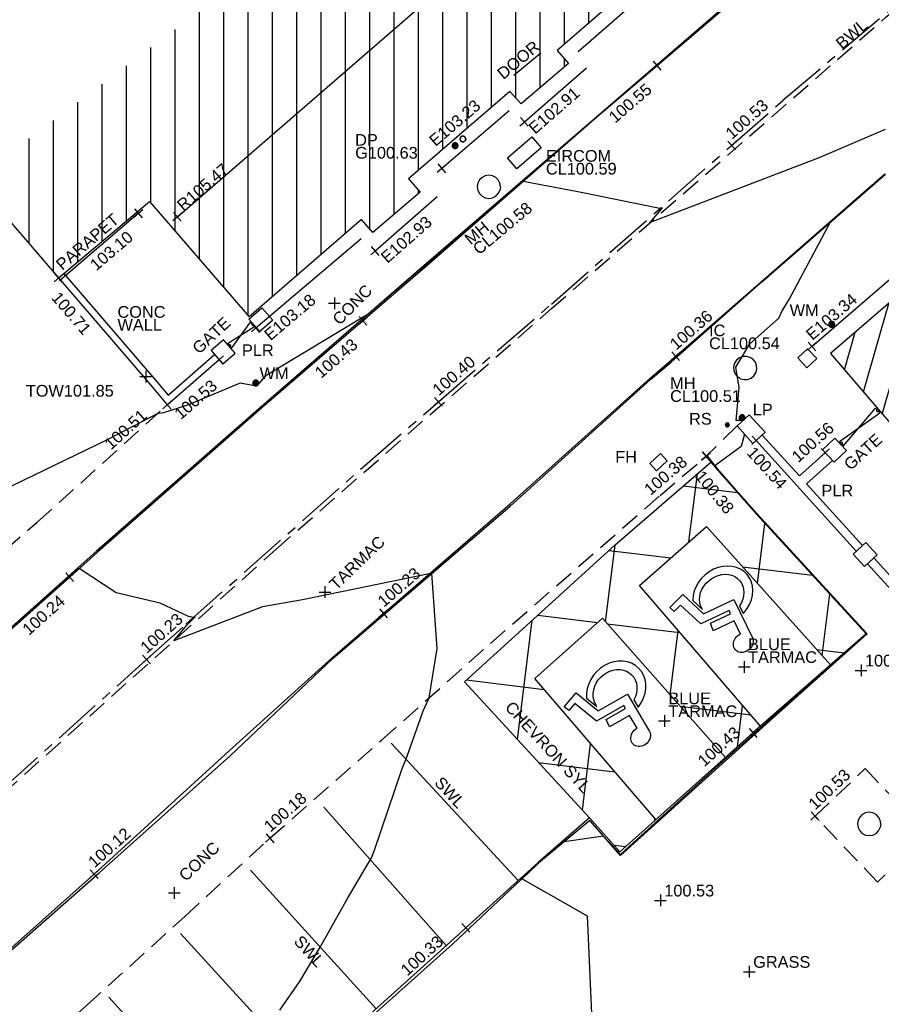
# Model space of a CAD drawing. Extents: x 635157 to 635442, y 694407 to 694910.
# Tile 16 of 104: x 635353 to 635375, y 694454 to 694479. Entities that reach past the tile are written whole.
import ezdxf

# ---------------------------------------------------------------- set-up
doc = ezdxf.new("R2010")
doc.units = 0
doc.header["$MEASUREMENT"] = 0
doc.linetypes.add('CENTER', pattern=[2, 1.25, -0.25, 0.25, -0.25])
doc.linetypes.add('DASHED', pattern=[0.75, 0.5, -0.25])
doc.layers.get('0').update_dxf_attribs({"color": 12, "linetype": 'CONTINUOUS'})
for name, color, linetype in [('BOX_JUNCTION', 9, 'CONTINUOUS'), ('BOX_JUNCTION_TXT', 9, 'CONTINUOUS'), ('BUILDING', 5, 'CONTINUOUS'), ('CHANGE_OF_SURFACE', 7, 'DASHED'), ('CHANGE_OF_SURFACE_LVL', 7, 'CONTINUOUS'), ('CONTOURS_MINOR', 132, 'CONTINUOUS'), ('DOOR', 7, 'CONTINUOUS'), ('DOOR_TXT', 7, 'CONTINUOUS'), ('DOWNPIPE', 151, 'CONTINUOUS'), ('DOWNPIPE_RMK', 151, 'CONTINUOUS'), ('EAVE', 3, 'CONTINUOUS'), ('EAVE_LVL', 3, 'CONTINUOUS'), ('EIRCOM_COVER', 3, 'CONTINUOUS'), ('EIRCOM_COVER_RMK', 3, 'CONTINUOUS'), ('FIRE_HYDRANT', 5, 'CONTINUOUS'), ('FIRE_HYDRANT_TXT', 5, 'CONTINUOUS'), ('GATE', 7, 'CONTINUOUS'), ('GATE_TXT', 7, 'CONTINUOUS'), ('GULLY', 151, 'CONTINUOUS'), ('HATCHING', 4, 'CONTINUOUS'), ('INSPECTION_COVER', 12, 'CONTINUOUS'), ('INSPECTION_COVER_RMK', 12, 'CONTINUOUS'), ('KERB_BOTTOM', 172, 'CONTINUOUS'), ('KERB_BOTTOM_LVL', 172, 'CONTINUOUS'), ('KERB_TOP', 2, 'CONTINUOUS'), ('LAMPPOST', 6, 'CONTINUOUS'), ('LAMPPOST_TXT', 6, 'CONTINUOUS'), ('MANHOLES', 12, 'CONTINUOUS'), ('MANHOLES_RMK', 12, 'CONTINUOUS'), ('MARKINGS_DASHED_WHITE', 9, 'DASHED'), ('MARKINGS_DASHED_WHITE_TXT', 9, 'CONTINUOUS'), ('MARKINGS_WHITE_LINE', 9, 'CONTINUOUS'), ('MARKINGS_WHITE_LINE_TXT', 9, 'CONTINUOUS'), ('PILLAR', 12, 'CONTINUOUS'), ('PILLAR_RMK', 12, 'CONTINUOUS'), ('RIDGE', 6, 'CONTINUOUS'), ('RIDGE_LVL', 6, 'CONTINUOUS'), ('ROAD_CROWNLINE', 212, 'CENTER'), ('ROAD_CROWNLINE_LVL', 212, 'CONTINUOUS'), ('ROAD_MARKINGS', 9, 'CONTINUOUS'), ('ROADSIGN', 132, 'CONTINUOUS'), ('ROADSIGN_TXT', 132, 'CONTINUOUS'), ('ROOF_PARAPET', 7, 'CONTINUOUS'), ('ROOF_PARAPET_LVL', 7, 'CONTINUOUS'), ('ROOF_PARAPET_TXT', 7, 'CONTINUOUS'), ('SPOT_HEIGHTS', 92, 'CONTINUOUS'), ('SPOT_HEIGHTS_LVL', 92, 'CONTINUOUS'), ('TEXT', 7, 'CONTINUOUS'), ('TEXT_TXT', 7, 'CONTINUOUS'), ('TOP_OF_WALL_LEVEL', 212, 'CONTINUOUS'), ('TOP_OF_WALL_LEVEL_TXT', 212, 'CONTINUOUS'), ('WALL', 12, 'CONTINUOUS'), ('WALL_LVL', 12, 'CONTINUOUS'), ('WALL_RMK', 12, 'CONTINUOUS'), ('WATER_METER', 5, 'CONTINUOUS'), ('WATER_METER_TXT', 5, 'CONTINUOUS')]:
    doc.layers.add(name, color=color, linetype=linetype)
doc.styles.add('Arial', font='arial.ttf')

# ---------------------------------------------------------------- blocks, each defined once
blk = doc.blocks.new('WCHAIR')
at = {"color": 0, "linetype": 'ByBlock', "flags": 128}
blk.add_lwpolyline([(-0.02009, 0.428002), (-0.013727, 0.443625), (-0.004791, 0.4573), (0.005914, 0.469839), (0.018709, 0.480593), (0.032783, 0.488759), (0.048301, 0.494821), (0.06413, 0.498622), (0.080757, 0.5), (0.097368, 0.498151), (0.113325, 0.494369), (0.128302, 0.487686), (0.142624, 0.47907), (0.154998, 0.467882), (0.165268, 0.45525), (0.173918, 0.441012), (0.180144, 0.425978), (0.183782, 0.409665), (0.184677, 0.393202), (0.183475, 0.376911), (0.179045, 0.360634), (0.172846, 0.345494), (0.16391, 0.331818), (0.153205, 0.319281), (0.14041, 0.308527), (0.126335, 0.300361), (0.110818, 0.294299), (0.094988, 0.290496), (0.078362, 0.289119), (0.061751, 0.290967), (0.045794, 0.294751), (0.042942, 0.295716), (0.005047, 0.131317), (0.224966, 0.056917), (0.195533, -0.030083), (-0.016169, 0.041536), (-0.025547, 0.001078), (0.274606, -0.100465), (0.300438, -0.422163), (0.390668, -0.414982), (0.397302, -0.482942), (0.215065, -0.49778), (0.188303, -0.167688), (-0.133117, -0.05895), (-0.019888, 0.428498)], dxfattribs=at)
blk.add_lwpolyline([(-0.113174, 0.134864), (-0.124831, 0.134318), (-0.173287, 0.12324), (-0.220003, 0.10457), (-0.262716, 0.078621), (-0.301422, 0.047006), (-0.334186, 0.009073), (-0.360836, -0.033083), (-0.380727, -0.079143), (-0.392721, -0.127334), (-0.397302, -0.177495), (-0.394135, -0.227046), (-0.382737, -0.27615), (-0.364387, -0.322217), (-0.338601, -0.365415), (-0.306823, -0.403637), (-0.269053, -0.436883), (-0.226734, -0.463051), (-0.180675, -0.482942), (-0.132483, -0.494936), (-0.082485, -0.5), (-0.032771, -0.49635), (0.016169, -0.485435), (0.0624, -0.466601), (0.105434, -0.4413), (0.14382, -0.409039), (0.176904, -0.371752), (0.179901, -0.366342), (0.167639, -0.2151), (0.156425, -0.260325), (0.141751, -0.294144), (0.121925, -0.325681), (0.0976, -0.353003), (0.069579, -0.376919), (0.037868, -0.395818), (0.003599, -0.409542), (-0.032581, -0.41777), (-0.06938, -0.419865), (-0.105993, -0.416635), (-0.141775, -0.407763), (-0.175594, -0.393089), (-0.206647, -0.373427), (-0.234616, -0.349421), (-0.25837, -0.320916), (-0.277268, -0.289206), (-0.290992, -0.254937), (-0.298737, -0.218921), (-0.301478, -0.182441), (-0.298086, -0.145345), (-0.289213, -0.109564), (-0.27454, -0.075744), (-0.254877, -0.04469), (-0.230387, -0.016885), (-0.202366, 0.007032), (-0.170819, 0.025447), (-0.135313, 0.039557)], close=True, dxfattribs=at)
blk = doc.blocks.new('GATE')
at = {"color": 0, "linetype": 'ByBlock', "flags": 128}
for points in [[(-0.450902, 0), (-0.451904, 0.007014), (-0.455912, 0.014028), (-0.460922, 0.019038), (-0.467936, 0.023046), (-0.475952, 0.024048), (-0.482966, 0.023046), (-0.48998, 0.019038), (-0.49499, 0.014028), (-0.498998, 0.007014), (-0.5, 0), (-0.498998, -0.007014), (-0.49499, -0.014028), (-0.48998, -0.019038), (-0.482966, -0.023046), (-0.475952, -0.024048), (-0.467936, -0.023046), (-0.460922, -0.019038), (-0.455912, -0.014028), (-0.451904, -0.007014)], [(-0.475952, 0.024048), (-0.475952, 0.078156), (0.475952, -0.078156), (0.475952, -0.024048)], [(-0.475952, -0.024048), (-0.475952, -0.078156), (0.475952, 0.078156), (0.475952, 0.024048)], [(-0.450902, 0), (-0.451904, -0.007014)], [(0.5, 0), (0.498998, 0.007014), (0.49499, 0.014028), (0.48998, 0.019038), (0.482966, 0.023046), (0.475952, 0.024048), (0.467936, 0.023046), (0.460922, 0.019038), (0.455912, 0.014028), (0.451904, 0.007014), (0.450902, 0), (0.451904, -0.007014), (0.455912, -0.014028), (0.460922, -0.019038), (0.467936, -0.023046), (0.475952, -0.024048), (0.482966, -0.023046), (0.48998, -0.019038), (0.49499, -0.014028), (0.498998, -0.007014)], [(0.5, 0), (0.498998, -0.007014)]]:
    blk.add_lwpolyline(points, dxfattribs=at)
blk = doc.blocks.new('CIRCL')
at = {"color": 0, "linetype": 'ByBlock', "flags": 128}
for points in [[(0.5, 0), (0.475, 0.154), (0.404, 0.293), (0.293, 0.404), (0.154, 0.475), (0, 0.5), (-0.154, 0.475), (-0.293, 0.404), (-0.404, 0.293), (-0.475, 0.154), (-0.5, 0), (-0.475, -0.154), (-0.404, -0.293), (-0.293, -0.404), (-0.154, -0.475), (0, -0.5), (0.154, -0.475), (0.293, -0.404), (0.404, -0.293), (0.475, -0.154)], [(0.5, 0), (0.475, -0.154)]]:
    blk.add_lwpolyline(points, dxfattribs=at)
blk = doc.blocks.new('MH_CIR2')
at = {"color": 0, "linetype": 'ByBlock', "flags": 128}
for points in [[(0.5, 0), (0.475, 0.154), (0.404, 0.293), (0.293, 0.404), (0.154, 0.475), (0, 0.5), (-0.154, 0.475), (-0.293, 0.404), (-0.404, 0.293), (-0.475, 0.154), (-0.5, 0), (-0.475, -0.154), (-0.404, -0.293), (-0.293, -0.404), (-0.154, -0.475), (0, -0.5), (0.154, -0.475), (0.293, -0.404), (0.404, -0.293), (0.475, -0.154)], [(-0.499, -0.033), (0.033, 0.499)], [(-0.496, 0.06), (-0.06, 0.496)], [(-0.488, -0.111), (0.111, 0.488)], [(-0.467, -0.18), (0.18, 0.467)], [(-0.467, 0.179), (-0.179, 0.467)], [(-0.438, -0.241), (0.241, 0.438)], [(-0.403, -0.296), (0.296, 0.403)], [(-0.362, -0.345), (0.345, 0.362)], [(-0.315, -0.388), (0.388, 0.315)], [(-0.263, -0.425), (0.425, 0.263)], [(-0.204, -0.456), (0.456, 0.204)], [(-0.138, -0.48), (0.48, 0.138)], [(-0.064, -0.496), (0.496, 0.064)], [(0.5, 0), (0.475, -0.154)], [(0.022, -0.5), (0.5, -0.022)], [(0.128, -0.483), (0.483, -0.128)], [(0.305, -0.396), (0.396, -0.305)]]:
    blk.add_lwpolyline(points, dxfattribs=at)
blk = doc.blocks.new('SPOT')
at = {"color": 0, "linetype": 'ByBlock', "flags": 128}
for points in [[(-0.5, 0), (0.5, 0)], [(0, 0.5), (0, -0.5)]]:
    blk.add_lwpolyline(points, dxfattribs=at)
blk = doc.blocks.new('MH_CIR1')
at = {"color": 0, "linetype": 'ByBlock', "flags": 128}
for points in [[(0.5, 0), (0.475, 0.154), (0.404, 0.293), (0.293, 0.404), (0.154, 0.475), (0, 0.5), (-0.154, 0.475), (-0.293, 0.404), (-0.404, 0.293), (-0.475, 0.154), (-0.5, 0), (-0.475, -0.154), (-0.404, -0.293), (-0.293, -0.404), (-0.154, -0.475), (0, -0.5), (0.154, -0.475), (0.293, -0.404), (0.404, -0.293), (0.475, -0.154)], [(0.49, 0), (0.466, 0.151), (0.396, 0.288), (0.288, 0.396), (0.151, 0.466), (0, 0.49), (-0.151, 0.466), (-0.288, 0.396), (-0.396, 0.288), (-0.466, 0.151), (-0.49, 0), (-0.466, -0.151), (-0.396, -0.288), (-0.288, -0.396), (-0.151, -0.466), (0, -0.49), (0.151, -0.466), (0.288, -0.396), (0.396, -0.288), (0.466, -0.151)], [(0.471, 0), (0.448, 0.145), (0.381, 0.276), (0.276, 0.381), (0.145, 0.448), (0, 0.471), (-0.145, 0.448), (-0.276, 0.381), (-0.381, 0.276), (-0.448, 0.145), (-0.471, 0), (-0.448, -0.145), (-0.381, -0.276), (-0.276, -0.381), (-0.145, -0.448), (0, -0.471), (0.145, -0.448), (0.276, -0.381), (0.381, -0.276), (0.448, -0.145)], [(0.471, 0), (0.448, -0.145)], [(0.49, 0), (0.466, -0.151)], [(0.5, 0), (0.475, -0.154)]]:
    blk.add_lwpolyline(points, dxfattribs=at)

msp = doc.modelspace()

# ---------------------------------------------------------------- hatches: boundary and pattern name
at = {"layer": 'BOX_JUNCTION'}
h = msp.add_hatch(dxfattribs=at)
h.set_pattern_fill('ANSI37', color=256, scale=15, angle=38)
h.paths.add_polyline_path([(635368.798, 694464.905), (635370.517, 694466.42), (635373.707, 694462.869), (635374.619, 694463.665), (635371.801, 694466.743), (635370.791, 694467.883), (635370.632, 694468.077), (635368.18, 694465.952), (635366.08, 694464.047), (635364.308, 694462.434), (635367.514, 694458.944), (635368.298, 694458.071), (635369.219, 694458.894), (635366.109, 694462.518), (635367.847, 694464.065), (635371.006, 694460.49), (635371.713, 694461.12), (635371.825, 694461.22), (635371.907, 694461.294)])
h.paths.add_polyline_path([(635370.46, 694460.121), (635371.53, 694461.076), (635371.224, 694461.419), (635370.153, 694460.464)], flags=25)
h.paths.add_polyline_path([(635370.096, 694467.713), (635371.007, 694466.604), (635371.362, 694466.896), (635370.451, 694468.005)], flags=25)
h.paths.add_polyline_path([(635365.214, 694461.764), (635367.351, 694459.438), (635367.694, 694459.753), (635365.557, 694462.079)], flags=24)
at = {"layer": 'HATCHING'}
h = msp.add_hatch(dxfattribs=at)
h.set_pattern_fill('ANSI31', color=256, scale=5, angle=29)
h.paths.add_polyline_path([(635375.761, 694495.577), (635369.651, 694489.99), (635373.953, 694484.959), (635376.612, 694487.233), (635376.908, 694486.913), (635378.124, 694487.967), (635377.825, 694488.285), (635380.257, 694490.403)])
h.paths.add_polyline_path([(635386.735, 694482.092), (635382.232, 694478.239), (635377.264, 694473.927), (635373.703, 694470.866), (635379.644, 694463.935), (635392.289, 694475.638)])
h.paths.add_polyline_path([(635400.105, 694493.672), (635389.07, 694484.138), (635394.147, 694478.241), (635405.114, 694487.866)])
h.paths.add_polyline_path([(635414.354, 694498.338), (635411.485, 694502.049), (635405.029, 694497.064), (635412.734, 694487.163), (635419.036, 694492.258)])
h.paths.add_polyline_path([(635406.553, 694510.502), (635405.186, 694512.171), (635402.921, 694514.956), (635400.384, 694518.061), (635398.911, 694519.718), (635396.087, 694522.809), (635392.808, 694519.852), (635385.975, 694514.112), (635395.659, 694502.571), (635401.099, 694507.211), (635401.496, 694506.698)])
h.paths.add_polyline_path([(635426.874, 694517.566), (635419.573, 694512.507), (635421.884, 694509.166), (635424.227, 694505.781), (635424.337, 694505.581), (635424.396, 694505.475), (635425.173, 694504.426), (635426.531, 694502.629), (635427.374, 694501.532), (635435.798, 694505.95)])
h.paths.add_polyline_path([(635376.564, 694486.763), (635377.854, 694487.892), (635377.551, 694488.238), (635376.261, 694487.109)], flags=25)
h.paths.add_polyline_path([(635372.129, 694487.575), (635373.436, 694488.719), (635373.134, 694489.065), (635371.826, 694487.921)], flags=24)
h.paths.add_polyline_path([(635376.405, 694487.365), (635377.496, 694488.262), (635377.2, 694488.622), (635376.109, 694487.725)], flags=24)
h.paths.add_polyline_path([(635377.121, 694467.895), (635378.437, 694469.03), (635378.136, 694469.378), (635376.821, 694468.243)], flags=24)
h.paths.add_polyline_path([(635383.717, 694477.795), (635384.727, 694478.782), (635384.402, 694479.115), (635383.391, 694478.129)], flags=24)
h.paths.add_polyline_path([(635376.963, 694471.958), (635378.026, 694472.889), (635377.719, 694473.239), (635376.656, 694472.309)], flags=24)
h.paths.add_polyline_path([(635391.965, 694481.245), (635393.278, 694482.384), (635392.976, 694482.731), (635391.664, 694481.592)], flags=24)
h.paths.add_polyline_path([(635396.725, 694489.134), (635397.795, 694490.056), (635397.491, 694490.409), (635396.421, 694489.487)], flags=24)
h.paths.add_polyline_path([(635392.397, 694485.349), (635393.436, 694486.306), (635393.12, 694486.648), (635392.081, 694485.692)], flags=24)
h.paths.add_polyline_path([(635409.423, 694498.224), (635410.484, 694496.849), (635410.848, 694497.129), (635409.787, 694498.505)], flags=24)
h.paths.add_polyline_path([(635409.127, 694499.562), (635410.167, 694499.562), (635410.167, 694500.028), (635409.127, 694500.028)], flags=24)
h.paths.add_polyline_path([(635407.856, 694498.736), (635409.829, 694498.736), (635409.829, 694499.201), (635407.856, 694499.201)], flags=24)
h.paths.add_polyline_path([(635407.856, 694499.066), (635408.43, 694499.066), (635408.43, 694499.531), (635407.856, 694499.531)], flags=24)
h.paths.add_polyline_path([(635409.871, 694500.788), (635411.144, 694499.281), (635411.5, 694499.582), (635410.226, 694501.088)], flags=24)
h.paths.add_polyline_path([(635410.123, 694501.001), (635410.493, 694500.562), (635410.849, 694500.863), (635410.478, 694501.301)], flags=25)
h.paths.add_polyline_path([(635406.662, 694497.946), (635407.237, 694497.946), (635407.237, 694498.412), (635406.662, 694498.412)], flags=24)
h.paths.add_polyline_path([(635406.662, 694497.611), (635408.635, 694497.611), (635408.635, 694498.077), (635406.662, 694498.077)], flags=24)
h.paths.add_polyline_path([(635405.558, 694496.617), (635407.321, 694496.617), (635407.321, 694497.082), (635405.558, 694497.082)], flags=24)
h.paths.add_polyline_path([(635405.561, 694496.954), (635406.293, 694496.954), (635406.293, 694497.404), (635405.561, 694497.404)], flags=24)
h.paths.add_polyline_path([(635411.234, 694501.456), (635412.101, 694500.341), (635412.468, 694500.626), (635411.602, 694501.742)], flags=24)
h.paths.add_polyline_path([(635399.757, 694517.93), (635400.849, 694516.608), (635401.203, 694516.901), (635400.111, 694518.222)], flags=24)
h.paths.add_polyline_path([(635398.009, 694515.162), (635399.106, 694513.814), (635399.462, 694514.104), (635398.366, 694515.452)], flags=24)
h.paths.add_polyline_path([(635392.312, 694518.765), (635393.492, 694517.489), (635393.829, 694517.801), (635392.649, 694519.077)], flags=24)
h.paths.add_polyline_path([(635399.044, 694518.002), (635399.776, 694518.002), (635399.776, 694518.452), (635399.044, 694518.452)], flags=24)
h.paths.add_polyline_path([(635396.331, 694521.378), (635397.326, 694520.375), (635397.656, 694520.703), (635396.661, 694521.706)], flags=24)
h.paths.add_polyline_path([(635402.658, 694514.34), (635403.559, 694513.252), (635403.917, 694513.549), (635403.016, 694514.637)], flags=24)
h.paths.add_polyline_path([(635403.641, 694510.506), (635405.404, 694510.506), (635405.404, 694510.971), (635403.641, 694510.971)], flags=24)
h.paths.add_polyline_path([(635403.644, 694510.843), (635404.376, 694510.843), (635404.376, 694511.293), (635403.644, 694511.293)], flags=24)
h.paths.add_polyline_path([(635399.797, 694507.348), (635401.56, 694507.348), (635401.56, 694507.813), (635399.797, 694507.813)], flags=24)
h.paths.add_polyline_path([(635399.8, 694507.685), (635400.532, 694507.685), (635400.532, 694508.135), (635399.8, 694508.135)], flags=24)
h.paths.add_polyline_path([(635429.57, 694506.871), (635430.624, 694505.489), (635430.989, 694505.768), (635429.936, 694507.15)], flags=24)
h.paths.add_polyline_path([(635423.433, 694514.504), (635424.421, 694513.074), (635424.799, 694513.336), (635423.811, 694514.765)], flags=24)
h.paths.add_polyline_path([(635422.129, 694508.909), (635422.902, 694507.727), (635423.292, 694507.981), (635422.519, 694509.164)], flags=24)
h.paths.add_polyline_path([(635426.631, 694503.191), (635427.38, 694501.993), (635427.775, 694502.239), (635427.026, 694503.438)], flags=24)
h.paths.add_polyline_path([(635376.316, 694489.245), (635377.048, 694489.245), (635377.048, 694489.695), (635376.316, 694489.695)], flags=24)
h.paths.add_polyline_path([(635376.313, 694488.907), (635378.076, 694488.907), (635378.076, 694489.373), (635376.313, 694489.373)], flags=24)
h = msp.add_hatch(dxfattribs=at)
h.set_pattern_fill('ANSI31', color=256, scale=5, angle=45)
h.paths.add_polyline_path([(635365.472, 694477.599), (635365.764, 694477.275), (635366.977, 694478.31), (635366.683, 694478.648), (635369.556, 694481.136), (635365.602, 694485.716), (635351.699, 694475.318), (635351.825, 694475.192), (635353.881, 694472.807), (635354.015, 694472.923), (635356.215, 694474.773), (635358.776, 694471.805), (635361.666, 694474.309), (635361.952, 694473.978), (635363.169, 694475.013), (635362.871, 694475.354)])
h.paths.add_polyline_path([(635353.971, 694472.876), (635355.569, 694474.248), (635355.276, 694474.59), (635353.678, 694473.218)], flags=25)
h.paths.add_polyline_path([(635367.53, 694479.389), (635368.821, 694480.517), (635368.519, 694480.863), (635367.227, 694479.735)], flags=24)
h.paths.add_polyline_path([(635363.557, 694476.056), (635364.859, 694477.171), (635364.56, 694477.52), (635363.258, 694476.405)], flags=24)
h.paths.add_polyline_path([(635365.625, 694481.923), (635366.939, 694483.061), (635366.638, 694483.408), (635365.324, 694482.27)], flags=24)
h.paths.add_polyline_path([(635357.082, 694474.397), (635358.395, 694475.535), (635358.094, 694475.882), (635356.781, 694474.745)], flags=24)
h.paths.add_polyline_path([(635365.298, 694477.775), (635366.38, 694478.682), (635366.081, 694479.039), (635364.998, 694478.132)], flags=24)
h.paths.add_polyline_path([(635361.424, 694476.126), (635362.156, 694476.126), (635362.156, 694476.576), (635361.424, 694476.576)], flags=24)
h.paths.add_polyline_path([(635361.421, 694475.788), (635363.184, 694475.788), (635363.184, 694476.253), (635361.421, 694476.253)], flags=24)

# ---------------------------------------------------------------- linework, layer by layer
at = {"layer": 'BOX_JUNCTION'}
for points in [[(635367.514, 694458.944, 100.381), (635364.308, 694462.434, 100.271), (635366.08, 694464.047, 100.304), (635368.18, 694465.952, 100.334), (635370.632, 694468.077, 100.381)], [(635371.907, 694461.294, 100.425), (635368.798, 694464.905, 100.348), (635370.517, 694466.42, 100.369), (635373.707, 694462.869, 100.444)], [(635369.219, 694458.894, 100.448), (635366.109, 694462.518, 100.304), (635367.847, 694464.065, 100.334), (635371.006, 694460.49, 100.433)]]:
    msp.add_polyline3d(points, dxfattribs=at)
at = {"layer": 'BUILDING'}
for points in [[(635392.289, 694475.638, 100.736), (635386.735, 694482.092, 100.726), (635382.232, 694478.239, 100.675), (635377.264, 694473.927, 100.599), (635373.703, 694470.866, 100.554), (635379.644, 694463.935, 100.581)], [(635369.556, 694481.136, 100.72), (635366.683, 694478.648, 100.672), (635366.977, 694478.31, 100.655), (635365.764, 694477.275, 100.646), (635365.472, 694477.599, 100.718), (635362.871, 694475.354, 100.616), (635363.169, 694475.013, 100.593), (635361.952, 694473.978, 100.571), (635361.666, 694474.309, 100.602), (635358.776, 694471.805, 100.575)], [(635351.699, 694475.318, 100.785), (635351.825, 694475.192, 100.785), (635353.881, 694472.807, 100.711), (635354.015, 694472.923, 100.711), (635356.215, 694474.773, 100.73), (635358.776, 694471.805, 100.575)]]:
    msp.add_polyline3d(points, dxfattribs=at)
at = {"layer": 'CHANGE_OF_SURFACE'}
for points in [[(635335.774, 694455.971, 100.051), (635337.083, 694455.984, 100.042), (635339.857, 694456.701, 100.045), (635341.56, 694457.14, 100.093), (635342.669, 694457.631, 100.122), (635344.913, 694459.001, 100.193), (635345.079, 694459.153, 100.196), (635348.198, 694462.011, 100.245), (635349.492, 694463.25, 100.274), (635352.517, 694465.834, 100.368), (635353.338, 694466.535, 100.393), (635356.675, 694469.547, 100.509)], [(635371.311, 694469.005, 100.47), (635370.529, 694468.244, 100.395)], [(635353.129, 694452.787, 100.158), (635354.6, 694454.118, 100.158), (635357.122, 694456.408, 100.17), (635359.311, 694458.415, 100.179), (635362.18, 694460.937, 100.229), (635364.972, 694463.42, 100.277), (635369.328, 694467.219, 100.355), (635370.511, 694468.224, 100.378)]]:
    msp.add_polyline3d(points, dxfattribs=at)
msp.add_polyline3d([(635373.308, 694458.984, 100.526), (635374.596, 694460.204, 100.528), (635376.199, 694458.512, 100.531), (635374.911, 694457.292, 100.529)], close=True, dxfattribs=at)
at = {"layer": 'CONTOURS_MINOR'}
for points in [[(635375.111, 694476.62, 100.5), (635373.43, 694475.9, 100.5), (635369.078, 694474.23, 100.5), (635369.393, 694474.604, 100.5), (635369.325, 694474.588, 100.5), (635367.214, 694475.021, 100.5), (635365.812, 694475.28, 100.5), (635364.674, 694474.29, 100.5), (635362.991, 694472.867, 100.5), (635361.83, 694471.875, 100.5), (635359.189, 694470.287, 100.5), (635358.965, 694470.027, 100.5), (635358.544, 694470.103, 100.5), (635357.193, 694469.537, 100.5), (635356.576, 694469.343, 100.5), (635356.415, 694469.313, 100.5), (635355.132, 694468.647, 100.5), (635352.425, 694467.341, 100.5)], [(635371.474, 694469.156, 100.5), (635371.393, 694469.146, 100.5), (635371.285, 694469.144, 100.5), (635371.357, 694469.991, 100.5), (635371.275, 694470.512, 100.5), (635371.633, 694471.111, 100.5), (635372.375, 694471.778, 100.5), (635372.458, 694471.943, 100.5), (635372.65, 694472.27, 100.5), (635373.693, 694474.233, 100.5), (635375.11, 694475.477, 100.5)], [(635371.495, 694468.797, 100.5), (635371.414, 694468.477, 100.5), (635370.738, 694467.981, 100.5), (635370.767, 694467.936, 100.5), (635370.803, 694467.893, 100.5), (635371.809, 694466.751, 100.5), (635374.627, 694463.665, 100.5), (635374.032, 694463.143, 100.5), (635372.81, 694462.044, 100.5), (635372.054, 694461.377, 100.5), (635370.831, 694460.292, 100.5), (635368.538, 694458.203, 100.5), (635368.31, 694458.003, 100.5), (635367.88, 694458.468, 100.5), (635366.868, 694458.325, 100.5), (635366.21, 694457.779, 100.5), (635366.164, 694457.737, 100.5), (635365.786, 694457.378, 100.5), (635367.457, 694456.427, 100.5), (635367.577, 694453.721, 100.5)], [(635359.569, 694454.002, 100.25), (635360.087, 694454.758, 100.25), (635360.601, 694455.623, 100.25), (635361.3, 694456.873, 100.25), (635361.915, 694457.916, 100.25), (635361.998, 694458.107, 100.25), (635362.695, 694460.186, 100.25), (635362.835, 694460.524, 100.25), (635363.175, 694461.488, 100.25), (635363.242, 694461.685, 100.25), (635363.4, 694462.022, 100.25), (635363.608, 694463.293, 100.25), (635363.468, 694465.222, 100.25), (635363.395, 694465.184, 100.25), (635363.396, 694465.204, 100.25), (635360.145, 694464.536, 100.25), (635359.122, 694464.364, 100.25), (635356.845, 694463.49, 100.25), (635357.176, 694463.885, 100.25), (635357.388, 694464.107, 100.25), (635357.35, 694464.087, 100.25), (635357.223, 694464.108, 100.25), (635356.491, 694464.453, 100.25), (635355.36, 694464.722, 100.25), (635354.415, 694465.341, 100.25), (635351.221, 694462.543, 100.25)]]:
    msp.add_polyline3d(points, dxfattribs=at)
at = {"layer": 'DOOR'}
msp.add_polyline3d([(635365.575, 694478.011, 100.761), (635366.269, 694478.587, 100.762)], dxfattribs=at)
at = {"layer": 'EAVE'}
for points in [[(635373.227, 694471.047, 103.336), (635386.602, 694482.591, 103.339)], [(635367.224, 694478.626, 103.23), (635369.418, 694480.543, 103.264)], [(635365.845, 694476.815, 102.914), (635367.438, 694478.199, 102.941)], [(635363.72, 694475.621, 103.227), (635365.452, 694477.104, 103.226)], [(635362.011, 694473.5, 102.932), (635363.609, 694474.898, 102.932)], [(635358.95, 694471.522, 103.184), (635361.656, 694473.817, 103.212)]]:
    msp.add_polyline3d(points, dxfattribs=at)
at = {"layer": 'EIRCOM_COVER'}
msp.add_polyline3d([(635365.648, 694475.613, 100.593), (635365.41, 694475.892, 100.598), (635366.038, 694476.427, 100.609), (635366.276, 694476.148, 100.604)], close=True, dxfattribs=at)
at = {"layer": 'FIRE_HYDRANT'}
msp.add_polyline3d([(635369.511, 694468.106, 100.364), (635369.336, 694468.294, 100.355), (635369.062, 694468.039, 100.351), (635369.237, 694467.851, 100.36)], close=True, dxfattribs=at)
at = {"layer": 'INSPECTION_COVER'}
msp.add_polyline3d([(635373.117, 694470.989, 100.539), (635372.864, 694470.754, 100.534), (635373.099, 694470.501, 100.545), (635373.352, 694470.736, 100.55)], close=True, dxfattribs=at)
at = {"layer": 'KERB_BOTTOM'}
for points in [[(635371.651, 694480.309, 100.59), (635369.253, 694478.257, 100.553), (635367.648, 694476.883, 100.529), (635363.411, 694473.182, 100.462), (635361.698, 694471.705, 100.432), (635359.107, 694469.471, 100.386), (635354.886, 694465.761, 100.262), (635354.17, 694465.123, 100.244), (635351.169, 694462.447, 100.167)], [(635349.99, 694453.206, 100.108), (635351.485, 694454.501, 100.102), (635352.212, 694455.197, 100.114), (635354.798, 694457.496, 100.12), (635354.903, 694457.589, 100.12), (635358.264, 694460.658, 100.139), (635360.919, 694463.062, 100.2), (635362.225, 694464.192, 100.226), (635365.479, 694467.005, 100.292), (635369.07, 694470.221, 100.351), (635369.732, 694470.798, 100.362), (635371.926, 694472.711, 100.399), (635375.104, 694475.484, 100.455)], [(635370.511, 694468.224, 100.378), (635370.791, 694467.883, 100.384), (635371.801, 694466.743, 100.413), (635374.619, 694463.665, 100.456), (635372.109, 694461.474, 100.423), (635371.713, 694461.12, 100.426), (635368.298, 694458.071, 100.456), (635367.514, 694458.944, 100.381), (635366.198, 694457.792, 100.364), (635364.341, 694456.117, 100.334), (635363.945, 694455.76, 100.328), (635360.879, 694452.994, 100.294), (635358.305, 694450.729, 100.252), (635356.885, 694449.454, 100.236), (635356.575, 694449.175, 100.233), (635353.453, 694452.449, 100.167), (635353.129, 694452.787, 100.158)]]:
    msp.add_polyline3d(points, dxfattribs=at)
at = {"layer": 'KERB_TOP'}
for points in [[(635371.627, 694480.337, 100.671), (635367.636, 694476.888, 100.589), (635363.333, 694473.174, 100.518), (635359.083, 694469.499, 100.467), (635354.861, 694465.789, 100.343), (635351.144, 694462.475, 100.248), (635348.729, 694460.305, 100.172), (635346.55, 694458.37, 100.155), (635345.889, 694457.842, 100.134), (635345.008, 694457.228, 100.113), (635343.551, 694456.376, 100.063), (635343.176, 694456.152, 99.995), (635341.276, 694455.358, 99.958), (635340.237, 694455.008, 99.959), (635338.751, 694454.604, 99.955), (635337.411, 694454.344, 99.962), (635336.002, 694454.226, 99.98), (635334.673, 694454.194, 99.986), (635333.018, 694454.275, 99.976), (635332.203, 694454.344, 99.97), (635330.252, 694454.501, 99.95)], [(635349.994, 694453.182, 100.104), (635351.479, 694454.474, 100.108), (635352.21, 694455.147, 100.117), (635354.926, 694457.53, 100.119), (635358.293, 694460.537, 100.128), (635360.936, 694463.045, 100.197), (635365.477, 694466.949, 100.292), (635369.087, 694470.199, 100.354), (635369.617, 694470.641, 100.417), (635371.936, 694472.7, 100.469), (635375.114, 694475.473, 100.525)], [(635370.529, 694468.244, 100.395), (635370.806, 694467.896, 100.534), (635371.816, 694466.756, 100.563), (635374.647, 694463.664, 100.606), (635372.136, 694461.424, 100.542), (635368.315, 694457.976, 100.517), (635367.523, 694458.871, 100.486), (635366.211, 694457.777, 100.514), (635363.997, 694455.699, 100.441), (635360.842, 694452.875, 100.399), (635358.294, 694450.66, 100.366), (635356.577, 694449.138, 100.349), (635353.438, 694452.42, 100.265), (635353.132, 694452.753, 100.182)]]:
    msp.add_polyline3d(points, dxfattribs=at)
at = {"layer": 'MARKINGS_DASHED_WHITE'}
msp.add_polyline3d([(635330.452, 694451.092, 100.005), (635336.605, 694451.368, 100.06), (635339.099, 694451.665, 100.066), (635342.443, 694452.505, 100.075), (635345.014, 694453.768, 100.075), (635348.122, 694455.814, 100.119), (635352.448, 694459.552, 100.176), (635359.463, 694465.834, 100.294), (635366.533, 694472.013, 100.452), (635375.129, 694479.501, 100.614), (635384.668, 694487.746, 100.711), (635392.972, 694494.506, 100.807)], dxfattribs=at)
at = {"layer": 'MARKINGS_WHITE_LINE'}
for points in [[(635362.423, 694460.859, 100.236), (635365.683, 694457.328, 100.356)], [(635363.84, 694455.665, 100.327), (635360.693, 694459.214, 100.203)], [(635362.036, 694454.038, 100.307), (635358.811, 694457.601, 100.179)], [(635360.242, 694452.433, 100.284), (635357.011, 694455.969, 100.164)], [(635358.374, 694450.79, 100.253), (635355.176, 694454.334, 100.164)]]:
    msp.add_polyline3d(points, dxfattribs=at)
at = {"layer": 'PILLAR'}
for points in [[(635358.772, 694471.748, 100.557), (635359.101, 694472.04, 100.56), (635359.384, 694471.721, 100.56), (635359.055, 694471.429, 100.557)], [(635358.12, 694471.219, 100.535), (635357.803, 694470.943, 100.527), (635358.102, 694470.599, 100.527), (635358.419, 694470.875, 100.535)], [(635371.71, 694468.554, 100.535), (635371.311, 694469.005, 100.47), (635371.621, 694469.292, 100.527), (635372.031, 694468.846, 100.547)], [(635373.797, 694468.073, 100.563), (635374.116, 694468.372, 100.566), (635373.818, 694468.689, 100.566), (635373.499, 694468.39, 100.563)], [(635374.616, 694466.013, 100.721), (635374.905, 694465.692, 100.718), (635374.575, 694465.395, 100.568), (635374.286, 694465.716, 100.571)]]:
    msp.add_polyline3d(points, close=True, dxfattribs=at)
at = {"layer": 'RIDGE'}
msp.add_polyline3d([(635356.935, 694474.378, 105.468), (635367.384, 694483.432, 105.452)], dxfattribs=at)
at = {"layer": 'ROAD_CROWNLINE'}
msp.add_polyline3d([(635330.423, 694451.182, 99.999), (635336.531, 694451.444, 100.053), (635339.114, 694451.778, 100.062), (635339.806, 694451.956, 100.065), (635342.436, 694452.633, 100.075), (635344.967, 694453.824, 100.068), (635348.095, 694455.92, 100.116), (635348.641, 694456.393, 100.123), (635352.409, 694459.653, 100.175), (635356.142, 694463.004, 100.23), (635357.154, 694463.912, 100.245), (635361.739, 694467.983, 100.361), (635363.637, 694469.625, 100.398), (635366.541, 694472.136, 100.455), (635371.164, 694476.208, 100.53), (635372.484, 694477.371, 100.551), (635378.141, 694482.152, 100.675)], dxfattribs=at)
at = {"layer": 'ROOF_PARAPET'}
msp.add_polyline3d([(635355.93, 694474.466, 103.104), (635353.906, 694472.729, 103.185)], dxfattribs=at)
at = {"layer": 'SPOT_HEIGHTS'}
for p in [(635374.49, 694462.729, 100.599), (635369.337, 694456.822, 100.532)]:
    msp.add_point(p, dxfattribs=at)
at = {"layer": 'WALL'}
for points in [[(635353.881, 694472.807, 100.711), (635356.29, 694470.01, 100.569), (635356.675, 694469.547, 100.509), (635358.006, 694470.709, 100.527)], [(635354.015, 694472.923, 100.711), (635356.425, 694470.124, 100.569), (635356.695, 694469.8, 100.509), (635357.888, 694470.844, 100.527)], [(635373.566, 694468.319, 100.563), (635372.911, 694467.721, 100.563), (635371.949, 694468.772, 100.544)], [(635371.796, 694468.633, 100.538), (635374.367, 694465.789, 100.608)], [(635373.753, 694468.119, 100.563), (635373.088, 694467.518, 100.465)], [(635373.088, 694467.518, 100.465), (635374.528, 694465.934, 100.681)], [(635374.654, 694465.466, 100.604), (635377.261, 694462.601, 100.593)], [(635374.823, 694465.612, 100.58), (635377.423, 694462.748, 100.593)]]:
    msp.add_polyline3d(points, dxfattribs=at)

# ---------------------------------------------------------------- block references
at = {"layer": 'CHANGE_OF_SURFACE_LVL', "xscale": 0.3, "yscale": 0.3, "zscale": 0.3}
for p, rotation in [((635356.675, 694469.547, 100.509), 42.069633), ((635370.511, 694468.224, 100.378), 40.349068), ((635373.308, 694458.984, 100.526), 43.45278199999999), ((635359.311, 694458.415, 100.179), 41.31715)]:
    msp.add_blockref('SPOT', p, dxfattribs=dict(at, rotation=rotation))
at = {"layer": 'DOWNPIPE', "xscale": 0.15, "yscale": 0.15, "zscale": 0.15}
msp.add_blockref('MH_CIR1', (635364.266, 694476.376, 100.625), dxfattribs=at)
at = {"layer": 'EAVE_LVL', "xscale": 0.3, "yscale": 0.3, "zscale": 0.3}
for p, rotation in [((635365.845, 694476.815, 102.914), 40.984146), ((635363.72, 694475.621, 103.227), 40.57131600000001), ((635362.011, 694473.5, 102.932), 41.180847), ((635358.95, 694471.522, 103.184), 40.301788), ((635373.227, 694471.047, 103.336), 40.797569)]:
    msp.add_blockref('SPOT', p, dxfattribs=dict(at, rotation=rotation))
at = {"layer": 'GATE'}
for p, xscale, rotation in [((635358.572, 694471.34, 100.535), 0.841413, 42.97062300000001), ((635374.453, 694468.977, 100.566), 1.320538, 42.445497)]:
    msp.add_blockref('GATE', p, dxfattribs=dict(at, xscale=xscale, rotation=rotation))
at = {"layer": 'GULLY', "xscale": 0.15, "yscale": 0.15, "zscale": 0.15}
msp.add_blockref('MH_CIR2', (635364.065, 694476.204, 100.633), dxfattribs=at)
at = {"layer": 'KERB_BOTTOM_LVL'}
for p, xscale, yscale, zscale, rotation in [((635369.253, 694478.257, 100.553), 0.3, 0.3, 0.3, 40.558834), ((635361.698, 694471.705, 100.432), 0.3, 0.3, 0.3, 40.76860800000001), ((635369.732, 694470.798, 100.362), 0.3, 0.3, 0.3, 41.083504), ((635370.511, 694468.224, 100.378), 0.2999999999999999, 0.2999999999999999, 0.2999999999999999, 309.389923), ((635354.17, 694465.123, 100.244), 0.3, 0.3, 0.3, 41.719532), ((635362.225, 694464.192, 100.226), 0.3, 0.3, 0.3, 40.849743), ((635371.713, 694461.12, 100.426), 0.3, 0.3, 0.3, 41.762989), ((635354.798, 694457.496, 100.12), 0.3, 0.3, 0.3, 41.633541), ((635364.341, 694456.117, 100.334), 0.3, 0.3, 0.3, 42.047569)]:
    msp.add_blockref('SPOT', p, dxfattribs=dict(at, xscale=xscale, yscale=yscale, zscale=zscale, rotation=rotation))
at = {"layer": 'LAMPPOST', "xscale": 0.15, "yscale": 0.15, "zscale": 0.15}
msp.add_blockref('MH_CIR2', (635371.435, 694469.217, 100.515), dxfattribs=at)
at = {"layer": 'MANHOLES', "xscale": 0.6, "yscale": 0.6, "zscale": 0.6}
for p in [(635364.933, 694475.148, 100.577), (635374.698, 694458.785, 100.532)]:
    msp.add_blockref('CIRCL', p, dxfattribs=at)
at = {"layer": 'MANHOLES', "xscale": 0.6, "yscale": 0.6, "zscale": 0.6, "rotation": 245.922657}
msp.add_blockref('CIRCL', (635371.516, 694470.493, 100.512), dxfattribs=at)
at = {"layer": 'RIDGE_LVL', "xscale": 0.3, "yscale": 0.3, "zscale": 0.3, "rotation": 40.908745}
msp.add_blockref('SPOT', (635356.935, 694474.378, 105.468), dxfattribs=at)
at = {"layer": 'ROAD_CROWNLINE_LVL', "xscale": 0.3, "yscale": 0.3, "zscale": 0.3}
for p, rotation in [((635371.164, 694476.208, 100.53), 41.37580100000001), ((635363.637, 694469.625, 100.398), 40.854824), ((635356.142, 694463.004, 100.23), 41.9104)]:
    msp.add_blockref('SPOT', p, dxfattribs=dict(at, rotation=rotation))
at = {"layer": 'ROAD_MARKINGS'}
for p, xscale, yscale, rotation in [((635371.05, 694464.222, 100.381), 2.579599, 2.190388, 221.247382), ((635368.347, 694461.779, 100.352), 2.57309, 2.210243, 225.790049)]:
    msp.add_blockref('WCHAIR', p, dxfattribs=dict(at, xscale=xscale, yscale=yscale, rotation=rotation))
at = {"layer": 'ROADSIGN', "xscale": 0.1, "yscale": 0.1, "zscale": 0.1}
msp.add_blockref('MH_CIR2', (635371.055, 694469.033, 100.477), dxfattribs=at)
at = {"layer": 'ROOF_PARAPET_LVL', "xscale": 0.3, "yscale": 0.3, "zscale": 0.3, "rotation": 40.636246}
msp.add_blockref('SPOT', (635355.93, 694474.466, 103.104), dxfattribs=at)
at = {"layer": 'SPOT_HEIGHTS_LVL', "xscale": 0.3, "yscale": 0.3, "zscale": 0.3}
for p in [(635374.49, 694462.729, 100.599), (635369.337, 694456.822, 100.532)]:
    msp.add_blockref('SPOT', p, dxfattribs=at)
at = {"layer": 'TEXT', "xscale": 0.3, "yscale": 0.3, "zscale": 0.3}
for p in [(635360.968, 694472.158, 100.537), (635360.723, 694464.741, 100.253), (635371.489, 694462.818, 100.404), (635369.441, 694461.429, 100.388), (635356.853, 694457.011, 100.157), (635371.62, 694454.99, 100.504)]:
    msp.add_blockref('SPOT', p, dxfattribs=at)
at = {"layer": 'TOP_OF_WALL_LEVEL', "xscale": 0.3, "yscale": 0.3, "zscale": 0.3}
msp.add_blockref('SPOT', (635356.124, 694470.273, 101.848), dxfattribs=at)
at = {"layer": 'WALL_LVL', "xscale": 0.3, "yscale": 0.3, "zscale": 0.3}
for p, rotation in [((635353.881, 694472.807, 100.711), 310.731049), ((635358.006, 694470.709, 100.527), 41.111954), ((635371.796, 694468.633, 100.538), 312.117157), ((635373.566, 694468.319, 100.563), 42.374413)]:
    msp.add_blockref('SPOT', p, dxfattribs=dict(at, rotation=rotation))
at = {"layer": 'WATER_METER', "xscale": 0.15, "yscale": 0.15, "zscale": 0.15}
for p in [(635373.735, 694471.616, 100.547), (635358.947, 694470.108, 100.505)]:
    msp.add_blockref('MH_CIR2', p, dxfattribs=at)

# ---------------------------------------------------------------- texts
at = {"layer": 'BOX_JUNCTION_TXT', "style": 'Arial'}
msp.add_text('CHEVRON SYL', height=0.3, rotation=312.5713, dxfattribs=at).set_placement((635365.327, 694461.763))
at = {"layer": 'CHANGE_OF_SURFACE_LVL', "style": 'Arial'}
for s, rotation, p in [('100.51', 42.0696, (635355.23, 694468.375)), ('100.38', 40.3491, (635369.079, 694467.205)), ('100.53', 43.4528, (635373.312, 694459.126)), ('100.18', 41.3171, (635359.32, 694458.556))]:
    msp.add_text(s, height=0.3, rotation=rotation, dxfattribs=at).set_placement(p)
at = {"layer": 'DOOR_TXT', "style": 'Arial'}
msp.add_text('DOOR', height=0.3, rotation=39.9693, dxfattribs=at).set_placement((635365.304, 694477.888))
at = {"layer": 'DOWNPIPE_RMK', "style": 'Arial'}
for s, p in [('DP', (635361.499, 694476.201)), ('G100.63', (635361.499, 694475.871))]:
    msp.add_text(s, height=0.3, dxfattribs=at).set_placement(p)
at = {"layer": 'EAVE_LVL', "style": 'Arial'}
for s, rotation, p in [('E102.91', 40.9841, (635366.117, 694476.483)), ('E103.23', 40.5713, (635363.562, 694476.168)), ('E102.93', 41.1808, (635362.325, 694473.168)), ('E103.18', 40.3018, (635359.325, 694471.181)), ('E103.34', 40.7976, (635373.237, 694471.188))]:
    msp.add_text(s, height=0.3, rotation=rotation, dxfattribs=at).set_placement(p)
at = {"layer": 'EIRCOM_COVER_RMK', "style": 'Arial'}
for s, p in [('EIRCOM', (635366.397, 694475.792)), ('CL100.59', (635366.397, 694475.462))]:
    msp.add_text(s, height=0.3, dxfattribs=at).set_placement(p)
at = {"layer": 'FIRE_HYDRANT_TXT', "style": 'Arial'}
msp.add_text('FH', height=0.3, dxfattribs=at).set_placement((635368.178, 694468.059))
at = {"layer": 'GATE_TXT', "style": 'Arial'}
for rotation, p in [(42.9706, (635357.491, 694470.833)), (42.4455, (635374.219, 694467.848))]:
    msp.add_text('GATE', height=0.3, rotation=rotation, dxfattribs=at).set_placement(p)
at = {"layer": 'INSPECTION_COVER_RMK', "style": 'Arial'}
for s, p in [('IC', (635370.587, 694471.308)), ('CL100.54', (635370.587, 694470.978))]:
    msp.add_text(s, height=0.3, dxfattribs=at).set_placement(p)
at = {"layer": 'KERB_BOTTOM_LVL', "style": 'Arial'}
for s, rotation, p in [('100.55', 40.5588, (635368.173, 694476.766)), ('100.36', 41.0835, (635369.742, 694470.939)), ('100.43', 40.7686, (635360.624, 694470.211)), ('100.38', 309.3899, (635370.208, 694467.706)), ('100.23', 40.8497, (635362.236, 694464.333)), ('100.24', 41.7195, (635353.121, 694463.611)), ('100.43', 41.763, (635370.462, 694460.233)), ('100.12', 41.6335, (635354.807, 694457.638)), ('100.33', 42.0476, (635362.836, 694454.862))]:
    msp.add_text(s, height=0.3, rotation=rotation, dxfattribs=at).set_placement(p)
at = {"layer": 'LAMPPOST_TXT', "style": 'Arial'}
msp.add_text('LP', height=0.3, dxfattribs=at).set_placement((635371.709, 694469.276))
at = {"layer": 'MANHOLES_RMK', "style": 'Arial'}
for s, p in [('CL100.58', (635364.68, 694473.385)), ('MH', (635364.468, 694473.638))]:
    msp.add_text(s, height=0.3, rotation=39.8234, dxfattribs=at).set_placement(p)
for s, p in [('MH', (635369.587, 694469.954)), ('CL100.51', (635369.587, 694469.624))]:
    msp.add_text(s, height=0.3, dxfattribs=at).set_placement(p)
at = {"layer": 'MARKINGS_DASHED_WHITE_TXT', "style": 'Arial'}
msp.add_text('BWL', height=0.3, rotation=40.8384, dxfattribs=at).set_placement((635374.004, 694478.661))
at = {"layer": 'MARKINGS_WHITE_LINE_TXT', "style": 'Arial'}
for rotation, p in [(312.7129, (635363.514, 694459.825)), (312.1502, (635359.905, 694455.751))]:
    msp.add_text('SWL', height=0.3, rotation=rotation, dxfattribs=at).set_placement(p)
at = {"layer": 'PILLAR_RMK', "style": 'Arial'}
for p in [(635358.593, 694470.799), (635373.473, 694467.197)]:
    msp.add_text('PLR', height=0.3, dxfattribs=at).set_placement(p)
at = {"layer": 'RIDGE_LVL', "style": 'Arial'}
msp.add_text('R105.47', height=0.3, rotation=40.9087, dxfattribs=at).set_placement((635357.086, 694474.509))
at = {"layer": 'ROAD_CROWNLINE_LVL', "style": 'Arial'}
for s, rotation, p in [('100.53', 41.3758, (635371.173, 694476.349)), ('100.40', 40.8548, (635363.647, 694469.766)), ('100.23', 41.9104, (635356.15, 694463.146))]:
    msp.add_text(s, height=0.3, rotation=rotation, dxfattribs=at).set_placement(p)
at = {"layer": 'ROADSIGN_TXT', "style": 'Arial'}
msp.add_text('RS', height=0.3, dxfattribs=at).set_placement((635370.074, 694469.039))
at = {"layer": 'ROOF_PARAPET_LVL', "style": 'Arial'}
msp.add_text('103.10', height=0.3, rotation=40.6362, dxfattribs=at).set_placement((635354.852, 694472.974))
at = {"layer": 'ROOF_PARAPET_TXT', "style": 'Arial'}
msp.add_text('PARAPET', height=0.3, rotation=40.6362, dxfattribs=at).set_placement((635353.979, 694472.982))
at = {"layer": 'SPOT_HEIGHTS_LVL', "style": 'Arial'}
for s, p in [('100.60', (635374.59, 694462.829)), ('100.53', (635369.437, 694456.922))]:
    msp.add_text(s, height=0.3, dxfattribs=at).set_placement(p)
at = {"layer": 'TEXT_TXT', "style": 'Arial'}
for s, rotation, p in [('CONC', 45.5307, (635361.101, 694471.575)), ('TARMAC', 43.7312, (635361.013, 694464.77)), ('CONC', 43.3394, (635357.149, 694457.289))]:
    msp.add_text(s, height=0.3, rotation=rotation, dxfattribs=at).set_placement(p)
for s, p in [('BLUE', (635371.589, 694463.248)), ('TARMAC', (635371.589, 694462.918)), ('BLUE', (635369.541, 694461.859)), ('TARMAC', (635369.541, 694461.529)), ('GRASS', (635371.72, 694455.09))]:
    msp.add_text(s, height=0.3, dxfattribs=at).set_placement(p)
at = {"layer": 'TOP_OF_WALL_LEVEL_TXT', "style": 'Arial'}
msp.add_text('TOW101.85', height=0.3, dxfattribs=at).set_placement((635353.042, 694469.759))
at = {"layer": 'WALL_LVL', "style": 'Arial'}
for s, rotation, p in [('100.71', 310.731, (635353.682, 694472.287)), ('100.53', 41.112, (635357.019, 694469.15)), ('100.56', 42.3744, (635372.877, 694468.046)), ('100.54', 312.1172, (635371.534, 694468.303))]:
    msp.add_text(s, height=0.3, rotation=rotation, dxfattribs=at).set_placement(p)
at = {"layer": 'WALL_RMK', "style": 'Arial'}
for s, p in [('CONC', (635355.396, 694471.784)), ('WALL', (635355.396, 694471.454))]:
    msp.add_text(s, height=0.3, dxfattribs=at).set_placement(p)
at = {"layer": 'WATER_METER_TXT', "style": 'Arial'}
for p in [(635372.657, 694471.827), (635359.047, 694470.208)]:
    msp.add_text('WM', height=0.3, dxfattribs=at).set_placement(p)

doc.saveas('drawing.dxf')
